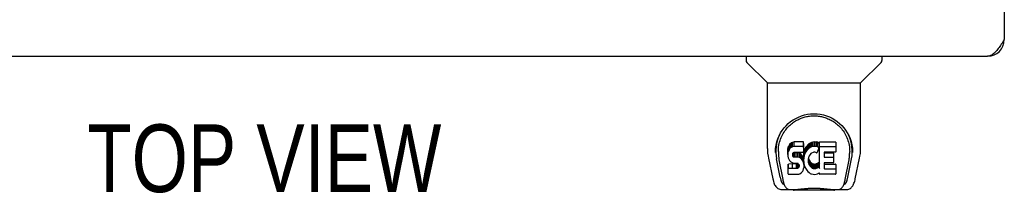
# Model space of a CAD drawing. Header units: inches. Extents: x 0 to 227, y 0 to 147.
# Tile 37 of 41: x 81.74 to 96.29, y 112.32 to 114.89. Entities that reach past the tile are written whole.
import ezdxf

# ---------------------------------------------------------------- set-up
doc = ezdxf.new("R2010")
doc.units = ezdxf.units.IN
doc.header["$LTSCALE"] = 12.466667
doc.header["$MEASUREMENT"] = 0
doc.layers.get('0').update_dxf_attribs({"linetype": 'CONTINUOUS'})
doc.layers.add('DIMENSIONS', color=7, linetype='CONTINUOUS')
doc.styles.get("Standard").update_dxf_attribs({"font": 'txt', "width": 0.8})

msp = doc.modelspace()

# ---------------------------------------------------------------- linework, layer by layer
at = {"color": 3, "linetype": 'Continuous'}
for p, q in [((96.289, 115.202), (96.289, 114.594)), ((73.598, 114.348), (96.043, 114.348))]:
    msp.add_line(p, q, dxfattribs=at)
at = {"color": 7, "linetype": 'Continuous'}
for p, q in [((92.473, 114.348), (92.473, 114.285)), ((92.782, 113.96), (92.484, 114.257)), ((94.171, 113.96), (94.469, 114.257)), ((94.481, 114.348), (94.481, 114.285)), ((92.788, 113.954), (94.166, 113.954)), ((92.788, 112.982), (92.788, 113.954)), ((94.166, 112.983), (94.166, 113.954)), ((93.16, 113.075), (93.138, 113.066)), ((93.184, 113.083), (93.16, 113.075)), ((93.16, 113.008), (93.16, 113.075)), ((93.323, 113.083), (93.184, 113.083)), ((93.184, 113.016), (93.184, 113.083)), ((93.325, 113.04), (93.323, 113.083)), ((93.323, 113.016), (93.323, 113.083)), ((93.439, 113.074), (93.419, 113.065)), ((93.461, 113.079), (93.439, 113.074)), ((93.439, 113.007), (93.439, 113.074)), ((93.483, 113.081), (93.461, 113.079)), ((93.461, 113.012), (93.461, 113.079)), ((93.483, 113.081), (93.506, 113.081)), ((93.483, 113.014), (93.483, 113.081)), ((93.517, 113.079), (93.506, 113.081)), ((93.506, 113.014), (93.506, 113.081)), ((93.527, 113.076), (93.517, 113.079)), ((93.517, 113.012), (93.517, 113.079)), ((93.546, 113.064), (93.527, 113.076)), ((93.527, 113.009), (93.527, 113.076)), ((93.556, 113.081), (93.793, 113.081)), ((93.556, 112.689), (93.556, 113.081)), ((93.798, 113.076), (93.798, 112.935)), ((92.913, 113.013), (92.912, 112.95)), ((92.95, 112.94), (92.95, 112.917)), ((93.092, 112.985), (93.091, 112.962)), ((93.091, 112.895), (93.091, 112.962)), ((93.097, 113.009), (93.092, 112.985)), ((93.092, 112.919), (93.092, 112.985)), ((93.097, 112.942), (93.092, 112.919)), ((93.107, 113.031), (93.097, 113.009)), ((93.097, 112.942), (93.097, 113.009)), ((93.107, 112.965), (93.097, 112.942)), ((93.12, 113.051), (93.107, 113.031)), ((93.107, 112.965), (93.107, 113.031)), ((93.12, 112.984), (93.107, 112.965)), ((93.129, 113.059), (93.12, 113.051)), ((93.12, 112.984), (93.12, 113.051)), ((93.129, 112.992), (93.12, 112.984)), ((93.138, 113.066), (93.129, 113.059)), ((93.129, 112.992), (93.129, 113.059)), ((93.138, 112.999), (93.129, 112.992)), ((93.138, 112.999), (93.138, 113.066)), ((93.16, 113.008), (93.138, 112.999)), ((93.184, 113.016), (93.16, 113.008)), ((93.173, 112.925), (93.187, 112.929)), ((93.323, 113.016), (93.184, 113.016)), ((93.187, 112.929), (93.202, 112.931)), ((93.202, 112.931), (93.315, 112.931)), ((93.315, 112.931), (93.321, 112.931)), ((93.321, 112.931), (93.323, 112.936)), ((93.325, 112.973), (93.323, 113.016)), ((93.323, 112.936), (93.324, 112.949)), ((93.324, 112.949), (93.325, 112.973)), ((93.325, 112.973), (93.325, 113.04)), ((93.331, 112.941), (93.327, 112.919)), ((93.337, 112.962), (93.331, 112.941)), ((93.331, 112.874), (93.331, 112.941)), ((93.346, 112.983), (93.337, 112.962)), ((93.337, 112.895), (93.337, 112.962)), ((93.357, 113.002), (93.346, 112.983)), ((93.346, 112.916), (93.346, 112.983)), ((93.357, 112.935), (93.346, 112.916)), ((93.37, 113.02), (93.357, 113.002)), ((93.357, 112.935), (93.357, 113.002)), ((93.37, 112.953), (93.357, 112.935)), ((93.384, 113.037), (93.37, 113.02)), ((93.37, 112.953), (93.37, 113.02)), ((93.384, 112.97), (93.37, 112.953)), ((93.401, 113.052), (93.384, 113.037)), ((93.384, 112.97), (93.384, 113.037)), ((93.401, 112.985), (93.384, 112.97)), ((93.419, 113.065), (93.401, 113.052)), ((93.401, 112.985), (93.401, 113.052)), ((93.419, 112.998), (93.401, 112.985)), ((93.419, 112.998), (93.419, 113.065)), ((93.439, 113.007), (93.419, 112.998)), ((93.461, 113.012), (93.439, 113.007)), ((93.483, 113.014), (93.461, 113.012)), ((93.476, 112.929), (93.464, 112.926)), ((93.49, 112.929), (93.476, 112.929)), ((93.506, 113.014), (93.483, 113.014)), ((93.503, 112.926), (93.49, 112.929)), ((93.517, 113.012), (93.506, 113.014)), ((93.527, 113.009), (93.517, 113.012)), ((93.548, 112.992), (93.521, 112.923)), ((93.546, 112.997), (93.527, 113.009)), ((93.546, 113.064), (93.546, 112.997)), ((93.548, 113.06), (93.548, 112.997)), ((93.556, 113.014), (93.793, 113.014)), ((93.793, 112.93), (93.631, 112.93)), ((94.04, 113.013), (94.041, 112.95)), ((92.803, 112.839), (92.868, 112.534)), ((92.975, 112.562), (92.922, 112.832)), ((92.959, 112.819), (93.016, 112.526)), ((93.092, 112.919), (93.091, 112.895)), ((93.091, 112.895), (93.091, 112.871)), ((93.091, 112.871), (93.095, 112.848)), ((93.095, 112.848), (93.104, 112.825)), ((93.104, 112.825), (93.116, 112.805)), ((93.116, 112.805), (93.133, 112.788)), ((93.133, 112.788), (93.153, 112.775)), ((93.162, 112.898), (93.164, 112.913)), ((93.162, 112.876), (93.162, 112.898)), ((93.162, 112.883), (93.162, 112.898)), ((93.162, 112.876), (93.162, 112.883)), ((93.165, 112.869), (93.162, 112.876)), ((93.164, 112.913), (93.167, 112.92)), ((93.165, 112.869), (93.165, 112.913)), ((93.169, 112.863), (93.165, 112.869)), ((93.167, 112.92), (93.173, 112.925)), ((93.169, 112.863), (93.169, 112.921)), ((93.175, 112.858), (93.169, 112.863)), ((93.19, 112.921), (93.175, 112.925)), ((93.175, 112.925), (93.175, 112.925)), ((93.175, 112.858), (93.175, 112.925)), ((93.19, 112.854), (93.175, 112.858)), ((93.214, 112.922), (93.19, 112.921)), ((93.19, 112.854), (93.19, 112.921)), ((93.214, 112.855), (93.19, 112.854)), ((93.238, 112.921), (93.214, 112.922)), ((93.214, 112.855), (93.214, 112.922)), ((93.238, 112.854), (93.214, 112.855)), ((93.261, 112.915), (93.238, 112.921)), ((93.238, 112.854), (93.238, 112.921)), ((93.261, 112.849), (93.238, 112.854)), ((93.272, 112.911), (93.261, 112.915)), ((93.261, 112.849), (93.261, 112.915)), ((93.272, 112.844), (93.261, 112.849)), ((93.282, 112.904), (93.272, 112.911)), ((93.272, 112.844), (93.272, 112.911)), ((93.282, 112.837), (93.272, 112.844)), ((93.299, 112.887), (93.282, 112.904)), ((93.282, 112.837), (93.282, 112.904)), ((93.299, 112.82), (93.282, 112.837)), ((93.312, 112.867), (93.299, 112.887)), ((93.299, 112.82), (93.299, 112.887)), ((93.312, 112.8), (93.299, 112.82)), ((93.322, 112.845), (93.312, 112.867)), ((93.312, 112.8), (93.312, 112.867)), ((93.322, 112.778), (93.312, 112.8)), ((93.323, 112.841), (93.322, 112.845)), ((93.322, 112.778), (93.322, 112.845)), ((93.327, 112.919), (93.323, 112.874)), ((93.323, 112.807), (93.323, 112.874)), ((93.327, 112.852), (93.323, 112.807)), ((93.323, 112.807), (93.324, 112.785)), ((93.324, 112.785), (93.327, 112.763)), ((93.327, 112.852), (93.327, 112.919)), ((93.331, 112.874), (93.327, 112.852)), ((93.337, 112.895), (93.331, 112.874)), ((93.346, 112.916), (93.337, 112.895)), ((93.393, 112.823), (93.392, 112.796)), ((93.392, 112.796), (93.393, 112.783)), ((93.396, 112.85), (93.393, 112.823)), ((93.393, 112.783), (93.393, 112.823)), ((93.393, 112.783), (93.396, 112.77)), ((93.395, 112.842), (93.396, 112.837)), ((93.4, 112.862), (93.396, 112.85)), ((93.396, 112.837), (93.407, 112.812)), ((93.396, 112.77), (93.396, 112.837)), ((93.406, 112.874), (93.4, 112.862)), ((93.42, 112.897), (93.406, 112.874)), ((93.407, 112.812), (93.42, 112.789)), ((93.407, 112.745), (93.407, 112.812)), ((93.428, 112.908), (93.42, 112.897)), ((93.42, 112.789), (93.429, 112.779)), ((93.42, 112.722), (93.42, 112.789)), ((93.439, 112.915), (93.428, 112.908)), ((93.464, 112.926), (93.439, 112.915)), ((93.515, 112.921), (93.503, 112.926)), ((93.626, 112.926), (93.626, 112.858)), ((93.631, 112.921), (93.762, 112.921)), ((93.631, 112.854), (93.762, 112.854)), ((93.767, 112.916), (93.767, 112.776)), ((93.937, 112.526), (93.994, 112.816)), ((93.978, 112.562), (94.031, 112.832)), ((93.994, 112.816), (93.995, 112.82)), ((94.047, 112.927), (94.047, 112.927)), ((94.085, 112.534), (94.15, 112.839)), ((93.093, 112.609), (93.093, 112.751)), ((93.157, 112.689), (93.097, 112.689)), ((93.157, 112.756), (93.098, 112.755)), ((93.098, 112.689), (93.098, 112.755)), ((93.153, 112.775), (93.164, 112.771)), ((93.218, 112.756), (93.157, 112.756)), ((93.157, 112.689), (93.157, 112.756)), ((93.218, 112.689), (93.157, 112.689)), ((93.164, 112.771), (93.175, 112.769)), ((93.175, 112.769), (93.223, 112.768)), ((93.233, 112.757), (93.218, 112.756)), ((93.218, 112.689), (93.218, 112.756)), ((93.233, 112.691), (93.218, 112.689)), ((93.223, 112.768), (93.23, 112.767)), ((93.23, 112.767), (93.237, 112.765)), ((93.239, 112.761), (93.233, 112.757)), ((93.233, 112.691), (93.233, 112.757)), ((93.239, 112.694), (93.233, 112.691)), ((93.237, 112.765), (93.243, 112.76)), ((93.241, 112.762), (93.239, 112.761)), ((93.239, 112.694), (93.239, 112.761)), ((93.245, 112.699), (93.239, 112.694)), ((93.243, 112.76), (93.248, 112.754)), ((93.245, 112.699), (93.245, 112.759)), ((93.254, 112.711), (93.245, 112.699)), ((93.248, 112.754), (93.255, 112.741)), ((93.254, 112.711), (93.254, 112.743)), ((93.257, 112.718), (93.254, 112.711)), ((93.255, 112.741), (93.257, 112.726)), ((93.257, 112.718), (93.257, 112.73)), ((93.257, 112.726), (93.257, 112.718)), ((93.285, 112.624), (93.302, 112.641)), ((93.302, 112.641), (93.309, 112.651)), ((93.309, 112.651), (93.314, 112.661)), ((93.314, 112.661), (93.322, 112.684)), ((93.328, 112.755), (93.322, 112.778)), ((93.322, 112.684), (93.329, 112.707)), ((93.327, 112.763), (93.331, 112.741)), ((93.33, 112.731), (93.328, 112.755)), ((93.329, 112.707), (93.33, 112.731)), ((93.33, 112.731), (93.33, 112.745)), ((93.331, 112.741), (93.338, 112.72)), ((93.338, 112.72), (93.36, 112.681)), ((93.36, 112.681), (93.372, 112.662)), ((93.372, 112.662), (93.387, 112.646)), ((93.387, 112.646), (93.403, 112.631)), ((93.396, 112.77), (93.407, 112.745)), ((93.407, 112.745), (93.42, 112.722)), ((93.42, 112.722), (93.429, 112.712)), ((93.429, 112.779), (93.439, 112.77)), ((93.429, 112.712), (93.429, 112.779)), ((93.429, 112.712), (93.439, 112.703)), ((93.439, 112.77), (93.45, 112.763)), ((93.439, 112.703), (93.439, 112.77)), ((93.439, 112.703), (93.45, 112.696)), ((93.45, 112.763), (93.462, 112.758)), ((93.45, 112.696), (93.45, 112.763)), ((93.45, 112.696), (93.462, 112.691)), ((93.462, 112.758), (93.476, 112.756)), ((93.462, 112.691), (93.462, 112.758)), ((93.462, 112.691), (93.476, 112.689)), ((93.476, 112.756), (93.489, 112.755)), ((93.476, 112.689), (93.476, 112.756)), ((93.476, 112.689), (93.489, 112.688)), ((93.489, 112.755), (93.502, 112.757)), ((93.489, 112.688), (93.489, 112.755)), ((93.489, 112.688), (93.502, 112.69)), ((93.502, 112.757), (93.515, 112.761)), ((93.502, 112.69), (93.502, 112.757)), ((93.502, 112.69), (93.515, 112.694)), ((93.515, 112.761), (93.527, 112.767)), ((93.515, 112.694), (93.515, 112.761)), ((93.515, 112.694), (93.527, 112.7)), ((93.527, 112.767), (93.538, 112.774)), ((93.527, 112.7), (93.527, 112.767)), ((93.527, 112.7), (93.538, 112.707)), ((93.538, 112.774), (93.538, 112.707)), ((93.544, 112.773), (93.556, 112.755)), ((93.544, 112.706), (93.556, 112.689)), ((93.628, 112.767), (93.628, 112.69)), ((93.762, 112.772), (93.632, 112.772)), ((93.632, 112.752), (93.794, 112.752)), ((93.632, 112.685), (93.794, 112.685)), ((93.798, 112.748), (93.798, 112.609)), ((93.098, 112.604), (93.242, 112.604)), ((93.242, 112.604), (93.254, 112.606)), ((93.254, 112.606), (93.265, 112.61)), ((93.265, 112.61), (93.285, 112.624)), ((93.403, 112.631), (93.421, 112.617)), ((93.421, 112.617), (93.431, 112.612)), ((93.431, 112.612), (93.441, 112.608)), ((93.441, 112.608), (93.463, 112.603)), ((93.463, 112.603), (93.485, 112.6)), ((93.485, 112.6), (93.507, 112.603)), ((93.507, 112.603), (93.529, 112.61)), ((93.529, 112.61), (93.548, 112.622)), ((93.558, 112.622), (93.548, 112.622)), ((93.548, 112.622), (93.548, 112.622)), ((93.558, 112.609), (93.558, 112.622)), ((93.794, 112.604), (93.563, 112.604)), ((92.992, 112.379), (93.193, 112.379)), ((93.034, 112.458), (93.026, 112.458)), ((93.032, 112.462), (93.036, 112.452)), ((93.036, 112.452), (93.036, 112.452)), ((93.078, 112.379), (93.072, 112.379)), ((93.078, 112.379), (93.077, 112.379)), ((93.77, 112.367), (93.183, 112.367)), ((93.76, 112.379), (93.961, 112.379)), ((93.876, 112.379), (93.875, 112.379)), ((93.917, 112.452), (93.918, 112.452)), ((93.918, 112.452), (93.921, 112.462)), ((93.927, 112.458), (93.919, 112.458))]:
    msp.add_line(p, q, dxfattribs=at)
at = {"color": 3, "linetype": 'Continuous'}
msp.add_lwpolyline([(96.289, 114.594), (96.278, 114.576), (96.267, 114.559), (96.255, 114.542), (96.244, 114.525), (96.233, 114.508), (96.222, 114.492), (96.211, 114.476), (96.199, 114.461), (96.188, 114.446), (96.177, 114.433), (96.166, 114.42), (96.155, 114.408), (96.143, 114.397), (96.132, 114.387), (96.121, 114.378), (96.11, 114.37), (96.099, 114.363), (96.087, 114.358), (96.076, 114.353), (96.065, 114.35), (96.054, 114.348), (96.043, 114.348)], dxfattribs=at)
at = {"color": 7, "linetype": 'Continuous'}
for points in [[(92.906, 112.94), (92.908, 112.982), (92.916, 113.034), (92.928, 113.083), (92.943, 113.129), (92.961, 113.173), (92.983, 113.214), (93.007, 113.252), (93.034, 113.288), (93.064, 113.321), (93.096, 113.352), (93.13, 113.381), (93.167, 113.406), (93.206, 113.429), (93.247, 113.449), (93.29, 113.466), (93.335, 113.48), (93.38, 113.49), (93.427, 113.496), (93.475, 113.498), (93.522, 113.496), (93.569, 113.49), (93.615, 113.481), (93.66, 113.468), (93.703, 113.451), (93.744, 113.431), (93.783, 113.409), (93.82, 113.383), (93.854, 113.355), (93.886, 113.324), (93.916, 113.291), (93.944, 113.255), (93.968, 113.217), (93.99, 113.177), (94.009, 113.134), (94.024, 113.088), (94.036, 113.039), (94.044, 112.988), (94.047, 112.94)], [(92.95, 112.94), (92.95, 112.96), (92.952, 112.984), (92.954, 113.009), (92.958, 113.032), (92.963, 113.056), (92.968, 113.079), (92.975, 113.102), (92.983, 113.124), (92.991, 113.145), (93.001, 113.166), (93.011, 113.187), (93.022, 113.206), (93.033, 113.225), (93.046, 113.243), (93.058, 113.261), (93.072, 113.277), (93.085, 113.293), (93.099, 113.308), (93.114, 113.322), (93.128, 113.335), (93.143, 113.348), (93.158, 113.36), (93.174, 113.371), (93.19, 113.382), (93.205, 113.392), (93.221, 113.401), (93.237, 113.409), (93.253, 113.417), (93.269, 113.424), (93.285, 113.431), (93.301, 113.437), (93.317, 113.442), (93.332, 113.447), (93.348, 113.451), (93.364, 113.455), (93.38, 113.458), (93.396, 113.461), (93.412, 113.463), (93.428, 113.465), (93.444, 113.466), (93.46, 113.467), (93.476, 113.467), (93.492, 113.467), (93.508, 113.466), (93.524, 113.465), (93.54, 113.463), (93.556, 113.461), (93.572, 113.458), (93.588, 113.455), (93.603, 113.452), (93.619, 113.447), (93.635, 113.443), (93.651, 113.437), (93.667, 113.431), (93.683, 113.425), (93.699, 113.418), (93.715, 113.41), (93.731, 113.401), (93.747, 113.392), (93.763, 113.383), (93.778, 113.372), (93.794, 113.361), (93.809, 113.349), (93.824, 113.336), (93.839, 113.323), (93.853, 113.309), (93.867, 113.293), (93.881, 113.278), (93.895, 113.261), (93.907, 113.244), (93.92, 113.225), (93.931, 113.207), (93.942, 113.187), (93.952, 113.167), (93.962, 113.146), (93.97, 113.124), (93.978, 113.102), (93.985, 113.079), (93.991, 113.056), (93.995, 113.033), (93.999, 113.009), (94.002, 112.985), (94.003, 112.96), (94.004, 112.94)], [(92.788, 112.982), (92.788, 112.955), (92.791, 112.913), (92.797, 112.871), (92.803, 112.839)], [(92.906, 112.927), (92.906, 112.932), (92.906, 112.94)], [(93.995, 112.82), (93.995, 112.823), (93.996, 112.826), (93.996, 112.829), (93.997, 112.832), (93.997, 112.835), (93.998, 112.838), (93.998, 112.842), (93.999, 112.845), (93.999, 112.849), (94, 112.853), (94, 112.856), (94, 112.86), (94.001, 112.864), (94.001, 112.868), (94.002, 112.872), (94.002, 112.877), (94.002, 112.881), (94.003, 112.885), (94.003, 112.89), (94.003, 112.895), (94.003, 112.9), (94.003, 112.904), (94.003, 112.909), (94.004, 112.915), (94.004, 112.94)], [(94.047, 112.94), (94.047, 112.932), (94.047, 112.927)], [(94.15, 112.839), (94.156, 112.87), (94.162, 112.912), (94.165, 112.955), (94.166, 112.983)], [(92.95, 112.917), (92.95, 112.901), (92.952, 112.872), (92.955, 112.844), (92.959, 112.819)], [(93.097, 112.755), (93.097, 112.755), (93.097, 112.755), (93.096, 112.755), (93.096, 112.755), (93.095, 112.755), (93.095, 112.755), (93.095, 112.754), (93.094, 112.754), (93.094, 112.753), (93.094, 112.753), (93.093, 112.753), (93.093, 112.752), (93.093, 112.751), (93.093, 112.751)], [(93.097, 112.689), (93.097, 112.689), (93.097, 112.688), (93.096, 112.688), (93.096, 112.688), (93.095, 112.688), (93.095, 112.688), (93.095, 112.687), (93.094, 112.687), (93.094, 112.687), (93.094, 112.686), (93.093, 112.686), (93.093, 112.685), (93.093, 112.685), (93.093, 112.684)], [(92.868, 112.534), (92.871, 112.519), (92.877, 112.498), (92.883, 112.479), (92.889, 112.463), (92.895, 112.448), (92.903, 112.435), (92.911, 112.422), (92.921, 112.411), (92.931, 112.401), (92.944, 112.392), (92.958, 112.386), (92.973, 112.381), (92.988, 112.379), (92.992, 112.379)], [(93.016, 112.526), (93.018, 112.515), (93.022, 112.501), (93.025, 112.487), (93.028, 112.475), (93.032, 112.462)], [(93.921, 112.462), (93.925, 112.475), (93.928, 112.487), (93.932, 112.501), (93.935, 112.515), (93.937, 112.526)], [(93.961, 112.379), (93.976, 112.38), (93.989, 112.383), (94.002, 112.388), (94.014, 112.395), (94.024, 112.403), (94.033, 112.412), (94.042, 112.422), (94.049, 112.432), (94.056, 112.444), (94.062, 112.457), (94.067, 112.47), (94.073, 112.486), (94.078, 112.503), (94.083, 112.521), (94.085, 112.534)], [(93.036, 112.452), (93.041, 112.439), (93.047, 112.427), (93.054, 112.416), (93.06, 112.407), (93.068, 112.399), (93.076, 112.392), (93.085, 112.386), (93.095, 112.382), (93.105, 112.38), (93.112, 112.379)], [(93.193, 112.379), (93.214, 112.38), (93.236, 112.381), (93.259, 112.383), (93.284, 112.386), (93.31, 112.389), (93.336, 112.392), (93.364, 112.395), (93.392, 112.397), (93.421, 112.399), (93.45, 112.4), (93.479, 112.4), (93.508, 112.399), (93.537, 112.398), (93.566, 112.396), (93.594, 112.394), (93.621, 112.391), (93.647, 112.389), (93.672, 112.386), (93.696, 112.383), (93.719, 112.381), (93.74, 112.38), (93.76, 112.379)], [(93.193, 112.379), (93.215, 112.38), (93.242, 112.381), (93.269, 112.384), (93.298, 112.387), (93.326, 112.39), (93.355, 112.392), (93.385, 112.395), (93.415, 112.396), (93.446, 112.398), (93.476, 112.398), (93.507, 112.398), (93.537, 112.397), (93.567, 112.395), (93.597, 112.392), (93.626, 112.39), (93.655, 112.387), (93.683, 112.384), (93.711, 112.381), (93.738, 112.38), (93.76, 112.379)], [(93.841, 112.379), (93.849, 112.38), (93.859, 112.382), (93.868, 112.386), (93.877, 112.392), (93.885, 112.399), (93.893, 112.407), (93.899, 112.416), (93.906, 112.427), (93.912, 112.439), (93.917, 112.452)]]:
    msp.add_lwpolyline(points, dxfattribs=at)
at = {"color": 3, "linetype": 'Continuous'}
msp.add_arc((96.043, 114.594), 0.246, 270, 360, dxfattribs=at)
at = {"color": 7, "linetype": 'Continuous'}
for centre, radius, start, end in [((92.512, 114.285), 0.0394, 180, 225), ((94.441, 114.285), 0.0394, 315, 360), ((92.796, 113.974), 0.0197, 225, 262.5), ((94.157, 113.974), 0.0197, 277.5, 315), ((93.183, 112.387), 0.0197, 203.607, 270), ((93.77, 112.387), 0.0197, 270, 336.393)]:
    msp.add_arc(centre, radius, start, end, dxfattribs=at)
for centre, major_axis, ratio, start_param, end_param in [((93.477, 112.94), (0, 0.565), 0.999848, 1.129542, 1.76365), ((93.793, 113.076), (0.00448, 0), 1, 0, 1.570796), ((93.477, 112.94), (0, 0.565), 0.999848, 4.519536, 5.157611), ((93.543, 113.06), (0.00448, 0), 1, 0.003891, 0.905353), ((93.543, 112.993), (0.00448, 0), 1, 5.916695, 7.188538), ((93.631, 112.926), (0.00448, 0), 1, 1.570796, 3.141593), ((93.793, 113.009), (0.00448, 0), 1, 0, 1.570796), ((93.793, 112.935), (0.00448, 0), 1, -1.570796, 0), ((93.517, 112.925), (0, 0.00448), 1, -3.557718, -1.937287), ((93.631, 112.858), (0.00448, 0), 1, -3.141593, -1.570796), ((93.631, 112.925), (0, 0.00448), 1, -4.318348, -3.643774), ((93.631, 112.925), (0.00448, 0), 1, -2.072978, -1.570796), ((93.762, 112.916), (0.00448, 0), 1, 0, 1.570796), ((93.762, 112.85), (0.00448, 0), 1, 0, 1.570796), ((93.541, 112.77), (0, 0.00448), 1, 0, 0.651783), ((93.541, 112.704), (0, 0.00448), 1, -0.975826, 0.651783), ((93.541, 112.77), (0.00448, 0), 1, 0.594971, 1.570796), ((93.632, 112.767), (0.00448, 0), 1, 1.570796, 3.141593), ((93.632, 112.757), (0.00448, 0), 1, -3.141593, -1.570796), ((93.632, 112.69), (0.00448, 0), 1, -3.141593, -1.570796), ((93.762, 112.776), (0.00448, 0), 1, -1.570796, 0), ((93.794, 112.748), (0.00448, 0), 1, 0, 1.570796), ((93.794, 112.681), (0.00448, 0), 1, 0, 1.570796), ((93.033, 112.812), (0.007, 0.354), 0.213027, -3.923008, -3.13761), ((93.098, 112.609), (0.00483, 0), 1, -3.141593, -1.570796), ((93.563, 112.609), (0.00448, 0), 1, -3.141593, -1.570796), ((93.794, 112.609), (0.00448, 0), 1, -1.570796, 0), ((93.92, 112.812), (-0.007, 0.354), 0.213027, -3.145575, -2.360177)]:
    msp.add_ellipse(centre, major_axis=major_axis, ratio=ratio, start_param=start_param, end_param=end_param, dxfattribs=at)

# ---------------------------------------------------------------- texts
at = {"layer": 'DIMENSIONS', "color": 2, "linetype": 'Continuous', "insert": (85.353, 113.34), "char_height": 1, "width": 6.4, "attachment_point": 2, "line_spacing_factor": 0.9}
msp.add_mtext('TOP VIEW', dxfattribs=at)

doc.saveas('drawing.dxf')
